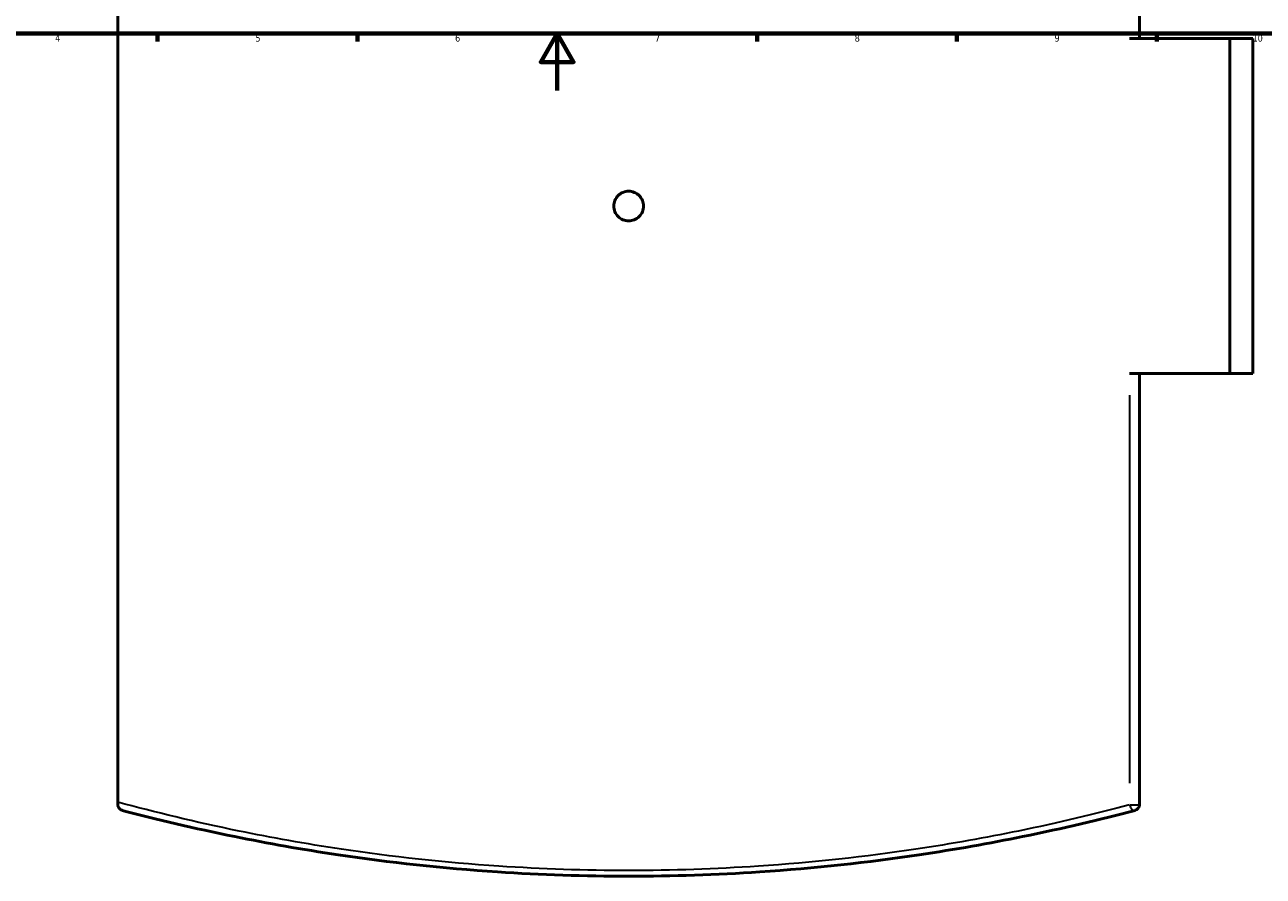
# Model space of a CAD drawing. Header units: millimetres. Extents: x -604 to 1138, y -275 to 905.
# Tile 4 of 11: x 234 to 668, y -275 to 23. Entities that reach past the tile are written whole.
import ezdxf

# ---------------------------------------------------------------- set-up
doc = ezdxf.new("R2010")
doc.units = ezdxf.units.MM
for name, color, linetype, lineweight in [('Border (ANSI)', 7, 'Continuous', 70), ('Visible (ANSI)', 7, 'Continuous', 50), ('Visible Narrow (ANSI)', 7, 'Continuous', 35)]:
    doc.layers.add(name, color=color, linetype=linetype, lineweight=lineweight)
doc.styles.add('Note Text (ANSI)', font='tahoma.ttf')

# ---------------------------------------------------------------- blocks, each defined once
blk = doc.blocks.new('Borders Default Border')
at = {"layer": 'Border (ANSI)'}
for p, q in [((280.33, 20), (280.33, 17.2)), ((350.42, 20), (350.42, 17.2)), ((490.58, 20), (490.58, 17.2)), ((560.67, 20), (560.67, 17.2)), ((630.75, 20), (630.75, 17.2))]:
    blk.add_line(p, q, dxfattribs=at)
at = {"layer": 'Border (ANSI)', "flags": 128}
for points in [[(20, 20), (20, 574), (821, 574), (821, 20), (20, 20)], [(420.5, 0), (420.5, 20), (414.73, 10), (426.27, 10), (420.5, 20)]]:
    blk.add_lwpolyline(points, dxfattribs=at)
at = {"layer": 'Border (ANSI)', "color": 5, "true_color": 0x0000ff, "char_height": 2.4, "attachment_point": 7, "style": 'Note Text (ANSI)'}
for s, insert in [('4', (244.45, 17.2)), ('5', (314.67, 17.15)), ('6', (384.69, 17.15)), ('7', (454.8, 17.2)), ('8', (524.84, 17.15)), ('9', (594.92, 17.15)), ('10', (664.35, 17.15))]:
    blk.add_mtext(s, dxfattribs=dict(at, insert=insert))

msp = doc.modelspace()

# ---------------------------------------------------------------- linework, layer by layer
at = {"layer": 'Visible (ANSI)'}
for p, q in [((624.66, 18.27), (624.66, 169.48)), ((266.46, -249.52), (266.46, 168.56)), ((621.26, 18.27), (656.39, 18.27)), ((656.39, -99.23), (656.39, 18.27)), ((656.39, 18.27), (664.46, 18.27)), ((664.46, -99.23), (664.46, 18.27)), ((656.39, -99.23), (621.26, -99.23)), ((624.66, -250.44), (624.66, -99.23)), ((664.46, -99.23), (656.39, -99.23)), ((266.46, -249.52), (266.46, -250.44))]:
    msp.add_line(p, q, dxfattribs=at)
msp.add_arc((622.66, -250.44), 2, 284.8232, 0, dxfattribs=at)
for points, knots in [([(450.76, -40.48), (450.76, -41.13), (450.63, -41.83), (450.1, -43.11), (449.7, -43.7), (448.78, -44.62), (448.19, -45.02), (446.91, -45.55), (446.22, -45.68), (444.91, -45.68), (444.21, -45.55), (442.93, -45.02), (442.35, -44.62), (441.42, -43.7), (441.02, -43.11), (440.49, -41.83), (440.36, -41.13), (440.36, -39.83), (440.49, -39.13), (441.02, -37.85), (441.42, -37.27), (442.35, -36.34), (442.93, -35.94), (444.21, -35.41), (444.91, -35.28), (446.22, -35.28), (446.91, -35.41), (448.19, -35.94), (448.78, -36.34), (449.7, -37.27), (450.1, -37.85), (450.63, -39.13), (450.76, -39.83), (450.76, -40.48)], [0, 0, 0, 0, 0.195883, 0.195883, 0.391766, 0.391766, 0.587649, 0.587649, 0.783533, 0.783533, 0.979416, 0.979416, 1.175299, 1.175299, 1.371182, 1.371182, 1.567065, 1.567065, 1.762948, 1.762948, 1.958831, 1.958831, 2.154715, 2.154715, 2.350598, 2.350598, 2.546481, 2.546481, 2.742364, 2.742364, 2.938247, 2.938247, 3.13413, 3.13413, 3.13413, 3.13413]), ([(267.95, -252.38), (267.95, -252.38), (267.95, -252.37), (267.44, -252.24), (267.01, -251.91), (266.63, -251.27), (266.55, -251.07), (266.48, -250.74), (266.46, -250.6), (266.46, -250.44)], [-0.3776981, -0.3776981, -0.3776981, -0.3776981, -0.3767854, -0.3767854, -0.1502026, -0.1502026, -0.0542138, -0.0542138, 0, 0, 0, 0]), ([(267.95, -252.38), (279.98, -255.56), (293.21, -258.71), (318.93, -263.93), (331.08, -266.1), (361.53, -270.61), (380.32, -272.68), (414.72, -274.96), (430.14, -275.48), (445.56, -275.48), (460.98, -275.48), (476.41, -274.96), (510.81, -272.68), (529.61, -270.61), (560.06, -266.09), (572.2, -263.93), (597.91, -258.71), (611.14, -255.56), (623.17, -252.38)], [4.111013, 4.111013, 4.111013, 4.111013, 9.259087, 9.259087, 13.428669, 13.428669, 19.301742, 19.301742, 23.915078, 23.915078, 23.915078, 28.528413, 28.528413, 34.403399, 34.403399, 38.572027, 38.572027, 43.7191, 43.7191, 43.7191, 43.7191])]:
    msp.add_open_spline(points, degree=3, knots=knots, dxfattribs=at)
at = {"layer": 'Visible Narrow (ANSI)'}
for p, q in [((621.26, -106.79), (621.26, -242.88)), ((621.43, -250.44), (624.65, -250.44))]:
    msp.add_line(p, q, dxfattribs=at)
msp.add_ellipse((622.66, -250.44), major_axis=(0.51, -1.93), ratio=0.690644, start_param=4.619188, end_param=6.195606, dxfattribs=at)
msp.add_open_spline([(621.26, -250.44), (609.36, -253.62), (596.27, -256.76), (570.84, -261.97), (558.82, -264.12), (528.7, -268.62), (510.11, -270.68), (476.07, -272.96), (460.82, -273.48), (445.56, -273.48), (430.31, -273.48), (415.05, -272.96), (381.02, -270.69), (362.43, -268.62), (332.31, -264.12), (320.3, -261.97), (293.51, -256.48), (279.26, -253.01), (266.46, -249.52)], degree=3, knots=[-43.7191, -43.7191, -43.7191, -43.7191, -38.572027, -38.572027, -34.403399, -34.403399, -28.528413, -28.528413, -23.915078, -23.915078, -23.915078, -19.301742, -19.301742, -13.428669, -13.428669, -9.259087, -9.259087, -3.615256, -3.615256, -3.615256, -3.615256], dxfattribs=at)

# ---------------------------------------------------------------- block references
msp.add_blockref('Borders Default Border', (0, 0))

doc.saveas('drawing.dxf')
